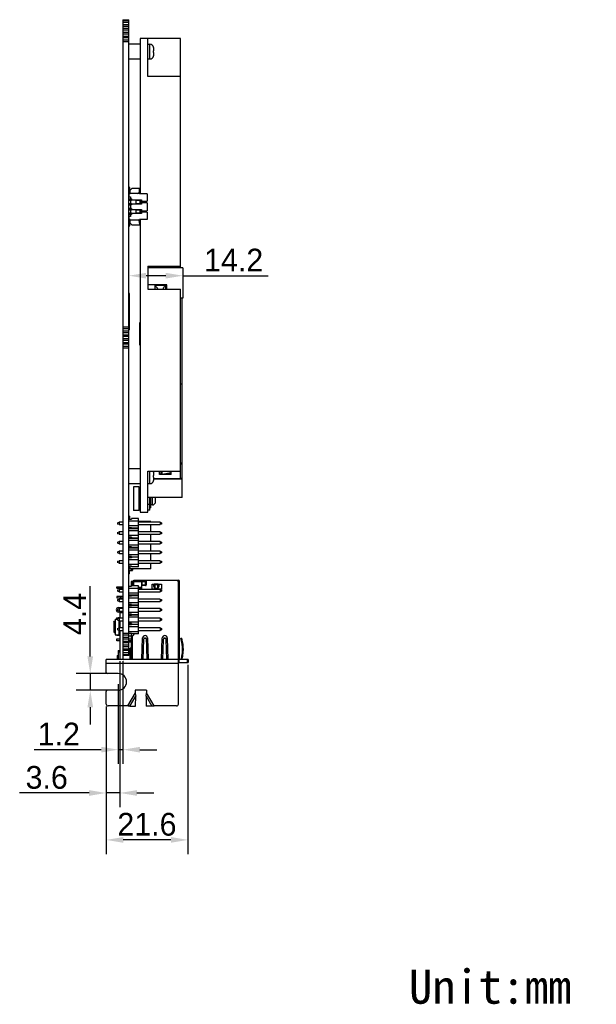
# Model space of a CAD drawing. Header units: millimetres. Extents: x 137 to 398, y 52 to 260.
# Tile 16 of 16: x 297 to 398, y 54 to 227. Entities that reach past the tile are written whole.
import ezdxf

# ---------------------------------------------------------------- set-up
doc = ezdxf.new("R2010")
doc.units = ezdxf.units.MM
doc.header["$LTSCALE"] = 23.1
doc.header["$PDMODE"] = 3
doc.header["$PDSIZE"] = 8
doc.layers.get('0').update_dxf_attribs({"linetype": 'CONTINUOUS'})
doc.layers.get('Defpoints').update_dxf_attribs({"linetype": 'CONTINUOUS'})
doc.layers.add('20_ALL_FEATURES', color=7, linetype='CONTINUOUS')
doc.layers.add('51__DRAFT_DIMS', color=7, linetype='CONTINUOUS')
doc.styles.get("Standard").update_dxf_attribs({"font": 'simfang.ttf'})
doc.dimstyles.new('DIMSTYLE_3', dxfattribs={"dimtxt": 3, "dimasz": 3, "dimexe": 2.5, "dimexo": 0.5, "dimgap": 0.75, "dimtad": 1, "dimdec": 1, "dimlfac": 1.5, "dimdsep": 46, "dimtxsty": 'STANDARD', "dimblk": '_FILLED', "dimblk1": '_FILLED', "dimblk2": '_FILLED', "dimcen": 0.09, "dimclrt": 3, "dimazin": 2, "dimtp": 0.1, "dimtm": 0.1, "dimtfac": 1, "dimtdec": 1, "dimtmove": 0, "dimatfit": 3, "dimldrblk": '_FILLED', "dimfxl": 1, "dimtolj": 1, "dimarcsym": 0})
doc.dimstyles.new('DIMSTYLE_4', dxfattribs={"dimtxt": 3, "dimasz": 3, "dimexe": 2.5, "dimexo": 0.5, "dimgap": 0.75, "dimtad": 1, "dimdec": 1, "dimlfac": 1.5, "dimdsep": 46, "dimtxsty": 'STANDARD', "dimblk": '_FILLED', "dimblk1": '_FILLED', "dimblk2": '_FILLED', "dimcen": 0.09, "dimclrt": 3, "dimazin": 2, "dimtp": 0.2, "dimtm": 0.2, "dimtfac": 1, "dimtdec": 1, "dimtofl": 0, "dimtmove": 0, "dimatfit": 3, "dimldrblk": '_FILLED', "dimfxl": 1, "dimtolj": 1, "dimarcsym": 0})
doc.dimstyles.new('DIMSTYLE_5', dxfattribs={"dimtxt": 3, "dimasz": 3, "dimexe": 2.5, "dimexo": 0.5, "dimgap": 0.75, "dimtad": 1, "dimlfac": 1.5, "dimdsep": 46, "dimtxsty": 'STANDARD', "dimblk": '_FILLED', "dimblk1": '_FILLED', "dimblk2": '_FILLED', "dimcen": 0.09, "dimclrt": 3, "dimazin": 2, "dimtp": 0.2, "dimtm": 0.2, "dimtfac": 1, "dimtofl": 0, "dimtmove": 0, "dimatfit": 3, "dimldrblk": '_FILLED', "dimfxl": 1, "dimtolj": 1, "dimarcsym": 0})

# ---------------------------------------------------------------- blocks, each defined once
blk = doc.blocks.new('_FILLED')
at = {"color": 0, "linetype": 'ByBlock'}
blk.add_solid([(0, 0), (-1, 0.167), (-1, -0.167)], dxfattribs=at)
blk = doc.blocks.new('*D30')
at = {"layer": '51__DRAFT_DIMS', "color": 0, "lineweight": -2}
for p, q in [((326.36, 113.23), (326.36, 79.95)), ((311.96, 105.94), (311.96, 79.95)), ((323.36, 82.45), (314.96, 82.45))]:
    blk.add_line(p, q, dxfattribs=at)
at = {"layer": 'Defpoints', "color": 0}
for p in [(326.36, 113.73), (311.96, 106.44), (311.96, 82.45)]:
    blk.add_point(p, dxfattribs=at)
at = {"layer": '51__DRAFT_DIMS', "color": 0, "linetype": 'ByBlock', "lineweight": -2, "xscale": 3, "yscale": 3, "zscale": 3, "rotation": 180}
blk.add_blockref('_FILLED', (311.96, 82.45), dxfattribs=at)
at = {"layer": '51__DRAFT_DIMS', "color": 0, "linetype": 'ByBlock', "lineweight": -2, "xscale": 3, "yscale": 3, "zscale": 3}
blk.add_blockref('_FILLED', (326.36, 82.45), dxfattribs=at)
at = {"layer": '51__DRAFT_DIMS', "color": 3, "insert": (319.13, 87.2), "char_height": 3, "attachment_point": 2, "line_spacing_factor": 0.9}
blk.add_mtext('\\A1;\\A1;{\\fFZLanTingHei-R-GBK|b0|i0|c134|p2;\\H1.333333x;\\C0;21.6}', dxfattribs=at)
blk = doc.blocks.new('*D31')
at = {"layer": '51__DRAFT_DIMS', "color": 0, "lineweight": -2}
for p, q in [((314.37, 113.9), (314.37, 88.2)), ((311.96, 105.94), (311.96, 88.2)), ((308.96, 90.7), (296.73, 90.7)), ((314.37, 90.7), (311.96, 90.7)), ((317.37, 90.7), (320.37, 90.7))]:
    blk.add_line(p, q, dxfattribs=at)
at = {"layer": 'Defpoints', "color": 0}
for p in [(314.37, 114.4), (311.96, 106.44), (311.96, 90.7)]:
    blk.add_point(p, dxfattribs=at)
at = {"layer": '51__DRAFT_DIMS', "color": 0, "linetype": 'ByBlock', "lineweight": -2, "xscale": 3, "yscale": 3, "zscale": 3}
blk.add_blockref('_FILLED', (311.96, 90.7), dxfattribs=at)
at = {"layer": '51__DRAFT_DIMS', "color": 0, "linetype": 'ByBlock', "lineweight": -2, "xscale": 3, "yscale": 3, "zscale": 3, "rotation": 180}
blk.add_blockref('_FILLED', (314.37, 90.7), dxfattribs=at)
at = {"layer": '51__DRAFT_DIMS', "color": 3, "insert": (305.21, 95.45), "char_height": 3, "attachment_point": 3, "line_spacing_factor": 0.9}
blk.add_mtext('\\A1;\\A1;{\\fFZLanTingHei-R-GBK|b0|i0|c134|p2;\\H1.333333x;\\C0;3.6}', dxfattribs=at)
blk = doc.blocks.new('*D32')
at = {"layer": '51__DRAFT_DIMS', "color": 0, "lineweight": -2}
for p, q in [((314.9, 113.9), (314.9, 95.82)), ((314.08, 109.84), (314.08, 95.82)), ((311.08, 98.32), (299.31, 98.32)), ((314.9, 98.32), (314.08, 98.32)), ((317.9, 98.32), (320.9, 98.32))]:
    blk.add_line(p, q, dxfattribs=at)
at = {"layer": 'Defpoints', "color": 0}
for p in [(314.9, 114.4), (314.08, 110.34), (314.08, 98.32)]:
    blk.add_point(p, dxfattribs=at)
at = {"layer": '51__DRAFT_DIMS', "color": 0, "linetype": 'ByBlock', "lineweight": -2, "xscale": 3, "yscale": 3, "zscale": 3}
blk.add_blockref('_FILLED', (314.08, 98.32), dxfattribs=at)
at = {"layer": '51__DRAFT_DIMS', "color": 0, "linetype": 'ByBlock', "lineweight": -2, "xscale": 3, "yscale": 3, "zscale": 3, "rotation": 180}
blk.add_blockref('_FILLED', (314.9, 98.32), dxfattribs=at)
at = {"layer": '51__DRAFT_DIMS', "color": 3, "insert": (307.33, 103.07), "char_height": 3, "attachment_point": 3, "line_spacing_factor": 0.9}
blk.add_mtext('\\A1;\\A1;{\\fFZLanTingHei-R-GBK|b0|i0|c134|p2;\\H1.333333x;\\C0;1.2}', dxfattribs=at)
blk = doc.blocks.new('*D33')
at = {"layer": '51__DRAFT_DIMS', "color": 0, "lineweight": -2}
for p, q in [((315.97, 173.24), (315.97, 184.19)), ((325.44, 182.63), (325.44, 179.19)), ((322.44, 181.69), (318.97, 181.69)), ((325.44, 181.69), (340.47, 181.69))]:
    blk.add_line(p, q, dxfattribs=at)
at = {"layer": 'Defpoints', "color": 0}
for p in [(325.44, 183.13), (315.97, 181.69), (315.97, 172.74)]:
    blk.add_point(p, dxfattribs=at)
at = {"layer": '51__DRAFT_DIMS', "color": 0, "linetype": 'ByBlock', "lineweight": -2, "xscale": 3, "yscale": 3, "zscale": 3, "rotation": 180}
blk.add_blockref('_FILLED', (315.97, 181.69), dxfattribs=at)
at = {"layer": '51__DRAFT_DIMS', "color": 0, "linetype": 'ByBlock', "lineweight": -2, "xscale": 3, "yscale": 3, "zscale": 3}
blk.add_blockref('_FILLED', (325.44, 181.69), dxfattribs=at)
at = {"layer": '51__DRAFT_DIMS', "color": 3, "insert": (329.19, 186.44), "char_height": 3, "attachment_point": 1, "line_spacing_factor": 0.9}
blk.add_mtext('\\A1;\\A1;{\\fFZLanTingHei-R-GBK|b0|i0|c134|p2;\\H1.333333x;\\C0;14.2}', dxfattribs=at)
blk = doc.blocks.new('*D48')
at = {"layer": '51__DRAFT_DIMS', "color": 0, "lineweight": -2}
for p, q in [((309.16, 114.72), (309.16, 127.09)), ((312.16, 111.72), (306.66, 111.72)), ((309.16, 111.72), (309.16, 108.77)), ((312.16, 108.77), (306.66, 108.77)), ((309.16, 105.77), (309.16, 102.77))]:
    blk.add_line(p, q, dxfattribs=at)
at = {"layer": 'Defpoints', "color": 0}
for p in [(312.66, 111.72), (309.16, 108.77), (312.66, 108.77)]:
    blk.add_point(p, dxfattribs=at)
at = {"layer": '51__DRAFT_DIMS', "color": 0, "linetype": 'ByBlock', "lineweight": -2, "xscale": 3, "yscale": 3, "zscale": 3}
for p, rotation in [((309.16, 111.72), 270), ((309.16, 108.77), 90)]:
    blk.add_blockref('_FILLED', p, dxfattribs=dict(at, rotation=rotation))
at = {"layer": '51__DRAFT_DIMS', "color": 3, "insert": (304.41, 118.47), "char_height": 3, "attachment_point": 1, "rotation": 90, "line_spacing_factor": 0.9}
blk.add_mtext('\\A1;\\A1;{\\fFZLanTingHei-R-GBK|b0|i0|c134|p2;\\H1.333333x;\\C0;4.4}', dxfattribs=at)

msp = doc.modelspace()

# ---------------------------------------------------------------- linework, layer by layer
at = {"layer": '20_ALL_FEATURES', "color": 0}
for p, q in [((314.9018, 226.721), (314.9018, 114.2979)), ((314.9018, 226.721), (315.969, 226.721)), ((314.9018, 226.5513), (315.969, 226.5513)), ((315.969, 226.218), (314.9018, 226.218)), ((314.9018, 225.8792), (315.969, 225.8792)), ((315.969, 225.5403), (314.9018, 225.5403)), ((314.9018, 225.2015), (315.969, 225.2015)), ((315.969, 114.8983), (315.969, 226.721)), ((315.969, 224.8626), (314.9018, 224.8626)), ((314.9018, 224.5238), (315.969, 224.5238)), ((315.969, 224.185), (314.9018, 224.185)), ((314.9018, 223.8461), (315.969, 223.8461)), ((315.969, 223.5073), (314.9018, 223.5073)), ((314.9018, 223.1685), (315.969, 223.1685)), ((315.969, 222.8296), (314.9018, 222.8296)), ((317.97, 222.4371), (315.969, 222.4371)), ((317.97, 223.3859), (317.97, 196.0773)), ((325.0402, 223.3859), (317.97, 223.3859)), ((319.304, 216.7026), (319.304, 223.3859)), ((319.304, 222.387), (319.6575, 222.387)), ((319.6575, 219.8191), (319.6575, 222.387)), ((320.3043, 221.8832), (320.3006, 221.8795)), ((320.3245, 221.2698), (320.3245, 221.6971)), ((325.0402, 183.069), (325.0402, 223.3859)), ((320.3245, 221.2698), (320.3006, 221.2698)), ((320.3006, 220.9363), (320.3245, 220.9363)), ((320.3006, 220.3266), (320.3043, 220.3229)), ((320.3138, 220.3863), (320.3137, 220.3855)), ((320.3245, 220.5091), (320.3245, 220.9363)), ((317.97, 219.7691), (315.969, 219.7691)), ((319.304, 219.8191), (319.6575, 219.8191)), ((325.0402, 216.7026), (319.304, 216.7026)), ((316.1358, 197.1946), (315.969, 197.1946)), ((316.0157, 195.5437), (316.0157, 196.0773)), ((316.1825, 196.0773), (316.0157, 196.0773)), ((316.1358, 196.3942), (316.1358, 197.1946)), ((316.1825, 196.7443), (316.516, 197.0778)), ((316.1825, 196.0773), (316.1825, 196.7443)), ((317.5365, 196.1607), (316.1825, 196.1607)), ((317.8166, 196.144), (316.1825, 196.144)), ((316.516, 197.0778), (317.8166, 197.0778)), ((317.7699, 196.7443), (317.7699, 196.3942)), ((317.8166, 196.7443), (317.7699, 196.7443)), ((317.8166, 196.0773), (317.8166, 197.0778)), ((319.1706, 196.0773), (317.8166, 196.0773)), ((319.1706, 196.0773), (319.1706, 194.7934)), ((315.9835, 195.1636), (315.9835, 194.9635)), ((316.4159, 195.1636), (315.9835, 195.1636)), ((315.9835, 194.9635), (316.4159, 194.9635)), ((315.9835, 194.3298), (315.9835, 194.1297)), ((316.4159, 194.3298), (315.9835, 194.3298)), ((315.9835, 194.1297), (316.3225, 194.1297)), ((315.9861, 195.1636), (315.9861, 194.9635)), ((315.9861, 194.3298), (315.9861, 194.1297)), ((316.0157, 195.5437), (316.2158, 195.5437)), ((316.0761, 195.1636), (316.0761, 194.9635)), ((316.0761, 194.3298), (316.0761, 194.1297)), ((316.2158, 195.5437), (316.2158, 195.2169)), ((316.3492, 195.1836), (316.2158, 195.2169)), ((316.2158, 194.9368), (316.3225, 194.9635)), ((316.2158, 194.9368), (316.2158, 194.3832)), ((316.3492, 194.3498), (316.2158, 194.3832)), ((316.2158, 194.103), (316.3492, 194.1364)), ((316.2158, 194.103), (316.2158, 193.5494)), ((316.4159, 195.1836), (316.3492, 195.1836)), ((316.3492, 194.9635), (316.3492, 195.1636)), ((316.4159, 194.3498), (316.3492, 194.3498)), ((316.3492, 194.1364), (316.3492, 194.3298)), ((316.4159, 194.1364), (316.3492, 194.1364)), ((316.4159, 195.1836), (316.4159, 194.9635)), ((316.4159, 195.0268), (318.1501, 195.0268)), ((316.4159, 194.3498), (316.4159, 194.1364)), ((318.1501, 194.2931), (316.4159, 194.2931)), ((317.1496, 195.0268), (317.1496, 194.2931)), ((317.1496, 194.9635), (318.1501, 194.9635)), ((318.1501, 194.3298), (317.1496, 194.3298)), ((317.1694, 195.0268), (317.1694, 194.9635)), ((317.1694, 194.3298), (317.1694, 194.2931)), ((317.2636, 195.0268), (317.2636, 194.9635)), ((317.2636, 194.3298), (317.2636, 194.2931)), ((317.8833, 194.9635), (317.8833, 194.3298)), ((318.0834, 194.3298), (318.0834, 194.9635)), ((318.1501, 195.0268), (318.1501, 194.7934)), ((318.1501, 194.7934), (319.1706, 194.7934)), ((318.1501, 194.5266), (318.1501, 194.2931)), ((319.1706, 194.5266), (318.1501, 194.5266)), ((319.1706, 194.5266), (319.1706, 193.1259)), ((315.9835, 193.4961), (315.9835, 193.296)), ((316.4159, 193.4961), (315.9835, 193.4961)), ((315.9835, 193.296), (316.4159, 193.296)), ((315.9835, 192.6623), (315.9835, 192.4622)), ((316.4159, 192.6623), (315.9835, 192.6623)), ((315.9835, 192.4622), (316.3225, 192.4622)), ((315.9861, 193.4961), (315.9861, 193.296)), ((315.9861, 192.6623), (315.9861, 192.4622)), ((316.0761, 193.4961), (316.0761, 193.296)), ((316.0761, 192.6623), (316.0761, 192.4622)), ((316.3492, 193.5161), (316.2158, 193.5494)), ((316.2158, 193.2693), (316.3225, 193.296)), ((316.2158, 193.2693), (316.2158, 192.7157)), ((316.3492, 192.6823), (316.2158, 192.7157)), ((316.2158, 192.4355), (316.3492, 192.4689)), ((316.2158, 192.4355), (316.2158, 192.1087)), ((316.4159, 193.5161), (316.3492, 193.5161)), ((316.3492, 193.296), (316.3492, 193.4961)), ((316.4159, 192.6823), (316.3492, 192.6823)), ((316.3492, 192.4689), (316.3492, 192.6623)), ((316.4159, 192.4689), (316.3492, 192.4689)), ((316.4159, 193.5161), (316.4159, 193.296)), ((316.4159, 193.3593), (318.1501, 193.3593)), ((316.4159, 192.6823), (316.4159, 192.4689)), ((318.1501, 192.6256), (316.4159, 192.6256)), ((317.1496, 193.3593), (317.1496, 192.6256)), ((317.1496, 193.296), (318.1501, 193.296)), ((318.1501, 192.6623), (317.1496, 192.6623)), ((317.1694, 193.3593), (317.1694, 193.296)), ((317.1694, 192.6623), (317.1694, 192.6256)), ((317.2636, 193.3593), (317.2636, 193.296)), ((317.2636, 192.6623), (317.2636, 192.6256)), ((317.8833, 193.296), (317.8833, 192.6623)), ((318.0834, 192.6623), (318.0834, 193.296)), ((318.1501, 193.3593), (318.1501, 193.1259)), ((318.1501, 193.1259), (319.1706, 193.1259)), ((318.1501, 192.8591), (318.1501, 192.6256)), ((319.1706, 192.8591), (318.1501, 192.8591)), ((319.1706, 192.8591), (319.1706, 191.5751)), ((316.0157, 191.5751), (316.0157, 192.1087)), ((316.2158, 192.1087), (316.0157, 192.1087)), ((316.1825, 191.5751), (316.0157, 191.5751)), ((316.1358, 190.4579), (316.1358, 191.2583)), ((316.1825, 190.9081), (316.1825, 191.5751)), ((316.1825, 191.5084), (317.8166, 191.5084)), ((316.1825, 191.4917), (317.5365, 191.4917)), ((316.516, 190.5746), (316.1825, 190.9081)), ((317.8166, 190.5746), (316.516, 190.5746)), ((317.7699, 191.2583), (317.7699, 190.9081)), ((317.7699, 190.9081), (317.8166, 190.9081)), ((317.8166, 191.5751), (317.8166, 190.5746)), ((319.1706, 191.5751), (317.8166, 191.5751)), ((317.97, 191.5751), (317.97, 140.1142)), ((315.969, 190.4579), (316.1358, 190.4579)), ((319.304, 183.3625), (319.304, 179.3338)), ((319.304, 183.3625), (325.0402, 183.3625)), ((325.4404, 183.069), (319.304, 183.069)), ((325.4404, 183.069), (325.4404, 177.733)), ((316.0357, 178.55), (315.969, 178.55)), ((316.0357, 172.1402), (316.0357, 178.55)), ((322.639, 180.0675), (319.304, 180.0675)), ((319.304, 179.3338), (325.0402, 179.3338)), ((320.5713, 179.3338), (320.5713, 180.0008)), ((320.5713, 180.0008), (322.3722, 180.0008)), ((320.9715, 179.3895), (320.9715, 179.3338)), ((322.3722, 180.0008), (322.3722, 179.3338)), ((322.639, 179.3338), (322.639, 180.0675)), ((325.0402, 147.3179), (325.0402, 179.3338)), ((325.4404, 177.733), (325.0402, 177.733)), ((325.307, 148.7689), (325.307, 177.733)), ((316.0357, 173.7476), (315.969, 173.7476)), ((317.9033, 169.4563), (317.9033, 173.4583)), ((317.97, 173.4583), (317.9033, 173.4583)), ((314.9018, 172.6733), (315.969, 172.6733)), ((315.969, 172.3344), (314.9018, 172.3344)), ((314.9018, 171.9956), (315.969, 171.9956)), ((315.969, 171.6568), (314.9018, 171.6568)), ((316.0357, 172.1402), (315.969, 172.1402)), ((314.9018, 171.3179), (315.969, 171.3179)), ((315.969, 170.9791), (314.9018, 170.9791)), ((314.9018, 170.6402), (315.969, 170.6402)), ((315.969, 170.3014), (314.9018, 170.3014)), ((314.9018, 169.9626), (315.969, 169.9626)), ((315.969, 169.6237), (314.9018, 169.6237)), ((314.9018, 169.2849), (315.969, 169.2849)), ((315.969, 168.9461), (314.9018, 168.9461)), ((317.97, 169.4563), (317.9033, 169.4563)), ((325.0402, 162.6588), (325.307, 162.6588)), ((317.97, 147.7331), (315.969, 147.7331)), ((319.304, 147.3179), (325.0402, 147.3179)), ((319.304, 140.1142), (319.304, 147.3179)), ((319.6575, 145.1151), (319.6575, 147.3179)), ((321.3384, 146.7416), (321.3384, 147.3179)), ((321.345, 147.3179), (321.345, 146.8355)), ((321.4117, 146.7884), (321.4117, 147.3179)), ((321.662, 147.3179), (321.662, 146.7884)), ((321.8003, 146.7953), (321.8003, 147.3179)), ((323.4061, 146.7416), (323.4061, 147.3179)), ((324.9735, 147.3179), (324.9735, 145.9539)), ((325.0402, 148.7689), (325.307, 148.7689)), ((325.307, 146.2106), (325.307, 148.7654)), ((320.3043, 147.1792), (320.3006, 147.1755)), ((320.3245, 146.5658), (320.3006, 146.5658)), ((320.3006, 146.2323), (320.3245, 146.2323)), ((320.3006, 145.6226), (320.3043, 145.6189)), ((320.3138, 145.6823), (320.3137, 145.6815)), ((320.3245, 146.5658), (320.3245, 146.9931)), ((320.3245, 145.8051), (320.3245, 146.2323)), ((324.9735, 145.9539), (320.3245, 145.9539)), ((320.3245, 145.9335), (325.307, 145.9335)), ((323.4061, 146.7416), (321.3384, 146.7416)), ((321.345, 146.8355), (321.4051, 146.7893)), ((321.7561, 146.7893), (321.4051, 146.7893)), ((321.4051, 146.7893), (321.4117, 146.7884)), ((321.662, 146.7884), (321.4117, 146.7884)), ((321.8003, 146.7953), (323.4006, 147.0564)), ((323.0445, 146.9983), (323.4061, 146.9983)), ((324.9735, 145.9335), (324.9735, 145.9539)), ((325.307, 142.6488), (325.307, 146.2033)), ((317.97, 145.0651), (315.969, 145.0651)), ((317.7667, 144.5702), (316.7671, 144.5702)), ((316.7671, 144.5702), (316.7671, 140.3686)), ((317.7667, 140.3686), (317.7667, 144.5702)), ((317.7667, 144.2229), (317.97, 144.2229)), ((319.304, 145.1151), (319.6575, 145.1151)), ((325.307, 142.6488), (319.304, 142.6488)), ((319.6375, 140.4417), (319.6375, 142.6488)), ((319.8376, 140.8352), (319.8376, 142.6488)), ((320.1044, 141.3688), (320.1044, 142.6488)), ((320.638, 142.6361), (320.6131, 142.6361)), ((320.6131, 142.3026), (320.638, 142.3026)), ((320.638, 142.6361), (320.638, 142.6488)), ((320.638, 141.9275), (320.638, 142.3026)), ((317.7667, 140.3686), (316.7671, 140.3686)), ((317.7667, 140.7159), (317.97, 140.7159)), ((319.6375, 141.4664), (319.304, 141.4664)), ((319.6375, 140.4415), (319.304, 140.4415)), ((319.8376, 140.8352), (319.6375, 140.8352)), ((320.1044, 141.3688), (319.8376, 141.3688)), ((320.6131, 141.7606), (320.6176, 141.7561)), ((316.066, 139.3854), (315.969, 139.3854)), ((315.969, 138.8745), (316.4359, 138.8745)), ((315.969, 138.5633), (317.6365, 138.5633)), ((316.066, 139.3854), (316.066, 138.8745)), ((317.6365, 138.9635), (316.4359, 138.9635)), ((316.4359, 138.9635), (316.4359, 138.8745)), ((317.6365, 130.4926), (317.6365, 138.9635)), ((317.97, 140.1142), (319.304, 140.1142)), ((313.968, 138.2298), (314.2348, 138.3298)), ((313.968, 138.2298), (313.968, 138.003)), ((314.2348, 137.903), (313.968, 138.003)), ((314.9018, 138.3298), (314.2348, 138.3298)), ((314.2348, 138.3298), (314.2348, 137.903)), ((314.2348, 137.903), (314.9018, 137.903)), ((317.6365, 137.6695), (315.969, 137.6695)), ((315.969, 137.3842), (316.4359, 137.3842)), ((316.4359, 137.1544), (315.969, 137.1544)), ((315.969, 136.8691), (317.6365, 136.8691)), ((316.1358, 137.3842), (316.1358, 137.1544)), ((316.4359, 137.3842), (316.4359, 137.1544)), ((317.6365, 137.3027), (316.4359, 137.3027)), ((316.4359, 137.236), (317.6365, 137.236)), ((319.8043, 138.4582), (317.6365, 138.4582)), ((321.4384, 138.3298), (317.6365, 138.3298)), ((317.6365, 137.903), (321.4384, 137.903)), ((319.8043, 138.3298), (319.8043, 138.4582)), ((319.8043, 136.6357), (319.8043, 137.903)), ((321.4384, 138.3298), (321.7052, 138.2298)), ((321.4384, 138.3298), (321.4384, 137.903)), ((321.7052, 138.003), (321.4384, 137.903)), ((321.7052, 138.2298), (321.7052, 138.003)), ((313.968, 136.5356), (314.2348, 136.6357)), ((313.968, 136.5356), (313.968, 136.3088)), ((314.2348, 136.2088), (313.968, 136.3088)), ((314.9018, 136.6357), (314.2348, 136.6357)), ((314.2348, 136.6357), (314.2348, 136.2088)), ((314.2348, 136.2088), (314.9018, 136.2088)), ((317.6365, 135.9753), (315.969, 135.9753)), ((316.4359, 135.69), (315.969, 135.69)), ((316.4359, 135.4603), (315.969, 135.4603)), ((315.969, 135.1749), (317.6365, 135.1749)), ((316.1358, 135.69), (316.1358, 135.4603)), ((316.4359, 135.69), (316.4359, 135.4603)), ((316.4359, 135.6085), (317.6365, 135.6085)), ((316.4359, 135.5418), (317.6365, 135.5418)), ((321.4384, 136.6357), (317.6365, 136.6357)), ((317.6365, 136.2088), (321.4384, 136.2088)), ((319.8043, 134.9415), (319.8043, 136.2088)), ((321.4384, 136.6357), (321.7052, 136.5356)), ((321.4384, 136.6357), (321.4384, 136.2088)), ((321.7052, 136.3088), (321.4384, 136.2088)), ((321.7052, 136.5356), (321.7052, 136.3088)), ((313.968, 134.8414), (314.2348, 134.9415)), ((313.968, 134.8414), (313.968, 134.6146)), ((314.2348, 134.5146), (313.968, 134.6146)), ((314.9018, 134.9415), (314.2348, 134.9415)), ((314.2348, 134.9415), (314.2348, 134.5146)), ((314.2348, 134.5146), (314.9018, 134.5146)), ((317.6365, 134.2811), (315.969, 134.2811)), ((316.4359, 133.9958), (315.969, 133.9958)), ((316.4359, 133.7661), (315.969, 133.7661)), ((315.969, 133.4807), (317.6365, 133.4807)), ((316.1358, 133.9958), (316.1358, 133.7661)), ((316.4359, 133.9958), (316.4359, 133.7661)), ((316.4359, 133.9143), (317.6365, 133.9143)), ((316.4359, 133.8476), (317.6365, 133.8476)), ((321.4384, 134.9415), (317.6365, 134.9415)), ((317.6365, 134.5146), (321.4384, 134.5146)), ((319.8043, 133.2473), (319.8043, 134.5146)), ((321.4384, 134.9415), (321.7052, 134.8414)), ((321.4384, 134.9415), (321.4384, 134.5146)), ((321.7052, 134.6146), (321.4384, 134.5146)), ((321.7052, 134.8414), (321.7052, 134.6146)), ((313.968, 133.1472), (314.2348, 133.2473)), ((313.968, 133.1472), (313.968, 132.9205)), ((314.2348, 132.8204), (313.968, 132.9205)), ((314.9018, 133.2473), (314.2348, 133.2473)), ((314.2348, 133.2473), (314.2348, 132.8204)), ((314.2348, 132.8204), (314.9018, 132.8204)), ((317.6365, 132.587), (315.969, 132.587)), ((316.4359, 132.3016), (315.969, 132.3016)), ((316.4359, 132.0719), (315.969, 132.0719)), ((315.969, 131.7866), (317.6365, 131.7866)), ((316.1358, 132.3016), (316.1358, 132.0719)), ((316.4359, 132.3016), (316.4359, 132.0719)), ((316.4359, 132.2201), (317.6365, 132.2201)), ((317.6365, 132.1534), (316.4359, 132.1534)), ((321.4384, 133.2473), (317.6365, 133.2473)), ((317.6365, 132.8204), (321.4384, 132.8204)), ((319.8043, 131.5531), (319.8043, 132.8204)), ((321.4384, 133.2473), (321.7052, 133.1472)), ((321.4384, 133.2473), (321.4384, 132.8204)), ((321.7052, 132.9205), (321.4384, 132.8204)), ((321.7052, 133.1472), (321.7052, 132.9205)), ((313.968, 131.4531), (314.2348, 131.5531)), ((313.968, 131.4531), (313.968, 131.2263)), ((314.2348, 131.1262), (313.968, 131.2263)), ((314.9018, 131.5531), (314.2348, 131.5531)), ((314.2348, 131.5531), (314.2348, 131.1262)), ((314.2348, 131.1262), (314.9018, 131.1262)), ((317.6365, 130.8928), (315.969, 130.8928)), ((316.4359, 130.5815), (315.969, 130.5815)), ((316.0691, 129.9138), (316.467, 129.9138)), ((316.1358, 130.5815), (316.1358, 130.1474)), ((319.8043, 130.1474), (316.1358, 130.1474)), ((316.4359, 130.5815), (316.4359, 130.4926)), ((317.6365, 130.4926), (316.4359, 130.4926)), ((316.5003, 129.9471), (316.5003, 130.1474)), ((316.6004, 130.1474), (316.6004, 129.914)), ((321.4384, 131.5531), (317.6365, 131.5531)), ((317.6365, 131.1262), (321.4384, 131.1262)), ((319.8043, 130.1474), (319.8043, 131.1262)), ((321.4384, 131.5531), (321.7052, 131.4531)), ((321.4384, 131.5531), (321.4384, 131.1262)), ((321.7052, 131.2263), (321.4384, 131.1262)), ((321.7052, 131.4531), (321.7052, 131.2263)), ((316.066, 129.2203), (315.969, 129.2203)), ((316.066, 129.2203), (316.066, 129.7806)), ((316.0993, 129.8139), (316.5003, 129.8139)), ((313.8346, 126.9389), (314.9018, 126.9389)), ((313.8346, 126.7054), (313.8346, 126.9389)), ((313.8346, 126.7054), (314.9018, 126.7054)), ((313.968, 126.4129), (314.2348, 126.5129)), ((314.9018, 126.5129), (314.2348, 126.5129)), ((314.2348, 126.5129), (314.2348, 126.086)), ((314.5016, 126.7054), (314.5016, 126.9389)), ((315.969, 127.0576), (316.4359, 127.0576)), ((315.969, 126.7464), (317.6365, 126.7464)), ((316.5603, 127.906), (316.3692, 127.906)), ((316.3692, 127.9027), (316.5582, 127.9027)), ((316.3692, 127.9027), (316.3692, 127.0576)), ((317.6365, 127.1466), (316.4359, 127.1466)), ((316.4359, 127.1466), (316.4359, 127.0576)), ((316.536, 127.8293), (316.536, 127.1466)), ((316.8312, 127.9627), (316.6694, 127.9627)), ((316.8312, 128.1561), (324.64, 128.1561)), ((316.8312, 127.1466), (316.8312, 128.1561)), ((316.8312, 127.9227), (318.1652, 127.9227)), ((317.6365, 118.6757), (317.6365, 127.1466)), ((318.1652, 126.853), (317.6365, 126.853)), ((317.6365, 126.7974), (318.1652, 126.7974)), ((321.4384, 126.5129), (317.6365, 126.5129)), ((318.1652, 128.1561), (318.1652, 126.5579)), ((318.9656, 128.0227), (318.1652, 128.0227)), ((318.9656, 127.906), (318.1652, 127.906)), ((318.1652, 127.9027), (318.9656, 127.9027)), ((318.2368, 127.9027), (318.2368, 127.2357)), ((318.8371, 127.2357), (318.2368, 127.2357)), ((318.9038, 127.1957), (318.2568, 127.1957)), ((318.8371, 127.9027), (318.8371, 127.1957)), ((318.8371, 127.7693), (318.9656, 127.7693)), ((318.9656, 127.2171), (318.9656, 128.1561)), ((318.9656, 127.9227), (319.0039, 127.9227)), ((319.0039, 127.9961), (319.0039, 127.2957)), ((324.6251, 128.0961), (319.1039, 128.0961)), ((320.0711, 127.4291), (321.6719, 127.4291)), ((320.0711, 126.562), (320.0711, 127.4291)), ((321.6719, 126.562), (320.0711, 126.562)), ((320.4047, 127.4225), (320.3986, 127.4224)), ((321.1344, 127.4224), (320.3986, 127.4224)), ((320.4224, 127.4224), (320.4047, 127.4225)), ((320.5597, 126.7297), (320.5597, 127.4224)), ((320.5597, 127.3729), (320.9733, 127.3729)), ((320.5597, 126.7297), (320.9733, 126.7297)), ((320.9733, 127.4224), (320.9733, 126.7297)), ((321.4384, 126.5129), (321.7052, 126.4129)), ((321.4384, 126.5129), (321.4384, 126.086)), ((321.6719, 127.4291), (321.6719, 126.562)), ((324.6251, 128.0961), (324.6251, 127.856)), ((324.6251, 127.9227), (324.6351, 127.9227)), ((324.6251, 127.856), (324.8735, 127.856)), ((324.6351, 127.856), (324.6351, 128.1561)), ((324.64, 128.0227), (324.6351, 128.0227)), ((324.64, 127.856), (324.64, 114.1645)), ((324.7401, 127.856), (324.7401, 127.9227)), ((324.8735, 114.1645), (324.8735, 127.9227)), ((314.9018, 125.2447), (313.8346, 125.2447)), ((313.8346, 125.2447), (313.8346, 125.0112)), ((313.8346, 125.0112), (314.9018, 125.0112)), ((313.968, 126.4129), (313.968, 126.1861)), ((314.2348, 126.086), (313.968, 126.1861)), ((313.968, 124.7187), (314.2348, 124.8187)), ((313.968, 124.7187), (313.968, 124.4919)), ((314.2348, 126.086), (314.9018, 126.086)), ((314.9018, 124.8187), (314.2348, 124.8187)), ((314.2348, 124.8187), (314.2348, 124.3919)), ((314.5016, 125.2447), (314.5016, 125.0112)), ((317.6365, 125.8526), (315.969, 125.8526)), ((315.969, 125.5673), (316.4359, 125.5673)), ((316.4359, 125.3375), (315.969, 125.3375)), ((315.969, 125.0522), (317.6365, 125.0522)), ((316.3692, 125.5673), (316.3692, 125.3375)), ((316.4359, 125.5673), (316.4359, 125.3375)), ((317.6365, 125.4857), (316.4359, 125.4857)), ((316.4359, 125.419), (317.6365, 125.419)), ((317.6365, 126.086), (321.4384, 126.086)), ((321.4384, 124.8187), (317.6365, 124.8187)), ((321.7052, 126.1861), (321.4384, 126.086)), ((321.4384, 124.8187), (321.7052, 124.7187)), ((321.4384, 124.8187), (321.4384, 124.3919)), ((321.7052, 126.4129), (321.7052, 126.1861)), ((321.7052, 124.7187), (321.7052, 124.4919)), ((314.2348, 124.3919), (313.968, 124.4919)), ((313.968, 123.0245), (314.2348, 123.1246)), ((313.968, 123.0245), (313.968, 122.7977)), ((314.1348, 123.3271), (314.9018, 123.3271)), ((314.2348, 124.3919), (314.9018, 124.3919)), ((314.9018, 123.1246), (314.2348, 123.1246)), ((314.2348, 123.1246), (314.2348, 122.6977)), ((317.6365, 124.1584), (315.969, 124.1584)), ((316.4359, 123.8731), (315.969, 123.8731)), ((316.4359, 123.6433), (315.969, 123.6433)), ((315.969, 123.358), (317.6365, 123.358)), ((316.3692, 123.8731), (316.3692, 123.6433)), ((316.4359, 123.8731), (316.4359, 123.6433)), ((316.4359, 123.7916), (317.6365, 123.7916)), ((316.4359, 123.7249), (317.6365, 123.7249)), ((317.6365, 124.3919), (321.4384, 124.3919)), ((321.4384, 123.1246), (317.6365, 123.1246)), ((321.7052, 124.4919), (321.4384, 124.3919)), ((321.4384, 123.1246), (321.7052, 123.0245)), ((321.4384, 123.1246), (321.4384, 122.6977)), ((321.7052, 123.0245), (321.7052, 122.7977)), ((313.5678, 121.2681), (313.968, 121.2681)), ((313.5678, 121.2679), (313.5678, 118.5336)), ((313.7546, 121.5262), (314.3682, 121.6408)), ((313.7546, 121.5262), (313.7546, 121.2681)), ((314.2348, 122.6977), (313.968, 122.7977)), ((313.968, 121.3303), (314.2348, 121.4304)), ((313.968, 121.3303), (313.968, 121.1036)), ((314.9018, 122.5267), (314.1348, 122.5267)), ((314.2348, 122.6977), (314.9018, 122.6977)), ((314.9018, 121.4304), (314.2348, 121.4304)), ((314.2348, 121.4304), (314.2348, 121.0035)), ((314.3682, 122.4353), (314.9018, 122.4353)), ((314.3682, 122.4353), (314.3682, 121.4304)), ((317.6365, 122.4642), (315.969, 122.4642)), ((316.4359, 122.1789), (315.969, 122.1789)), ((316.4359, 121.9492), (315.969, 121.9492)), ((315.969, 121.6638), (317.6365, 121.6638)), ((316.3692, 122.1789), (316.3692, 121.9492)), ((316.4359, 122.1789), (316.4359, 121.9492)), ((316.4359, 122.0974), (317.6365, 122.0974)), ((316.4359, 122.0307), (317.6365, 122.0307)), ((317.6365, 122.6977), (321.4384, 122.6977)), ((321.4384, 121.4304), (317.6365, 121.4304)), ((321.7052, 122.7977), (321.4384, 122.6977)), ((321.4384, 121.4304), (321.7052, 121.3303)), ((321.4384, 121.4304), (321.4384, 121.0035)), ((321.7052, 121.3303), (321.7052, 121.1036)), ((313.301, 120.7678), (313.4344, 120.9012)), ((313.301, 120.7678), (313.301, 119.0336)), ((313.5678, 120.9012), (313.4344, 120.9012)), ((313.4344, 120.9012), (313.4344, 118.9002)), ((314.2348, 121.0035), (313.968, 121.1036)), ((313.968, 119.6362), (314.2348, 119.7362)), ((313.968, 119.6362), (313.968, 119.4094)), ((314.2348, 121.0035), (314.9018, 121.0035)), ((314.2348, 119.7362), (314.2348, 121.0035)), ((314.9018, 119.7362), (314.2348, 119.7362)), ((314.2348, 119.7362), (314.2348, 119.3093)), ((314.3682, 121.0035), (314.3682, 119.7362)), ((317.6365, 120.7701), (315.969, 120.7701)), ((316.4359, 120.4847), (315.969, 120.4847)), ((316.4359, 120.255), (315.969, 120.255)), ((315.969, 119.9697), (317.6365, 119.9697)), ((316.4359, 120.4847), (316.4359, 120.255)), ((316.4359, 120.4032), (317.6365, 120.4032)), ((317.6365, 120.3365), (316.4359, 120.3365)), ((317.6365, 121.0035), (321.4384, 121.0035)), ((321.4384, 119.7362), (317.6365, 119.7362)), ((321.7052, 121.1036), (321.4384, 121.0035)), ((321.4384, 119.7362), (321.7052, 119.6362)), ((321.4384, 119.7362), (321.4384, 119.3093)), ((321.7052, 119.6362), (321.7052, 119.4094)), ((313.301, 119.0336), (313.4344, 118.9002)), ((313.5678, 118.9002), (313.4344, 118.9002)), ((313.5678, 118.5334), (314.2348, 118.5334)), ((313.8346, 118.4713), (313.8346, 118.5334)), ((313.8346, 118.4713), (314.3471, 118.4713)), ((313.8346, 117.791), (314.3682, 117.791)), ((313.8346, 117.4575), (313.8346, 117.791)), ((314.2348, 119.3093), (313.968, 119.4094)), ((314.2348, 119.3093), (314.9018, 119.3093)), ((314.2348, 118.5334), (314.2348, 119.3093)), ((314.3682, 119.3093), (314.3682, 114.2979)), ((314.9018, 118.7897), (315.969, 118.7897)), ((315.969, 118.4509), (314.9018, 118.4509)), ((314.9018, 118.112), (315.969, 118.112)), ((315.969, 117.7732), (314.9018, 117.7732)), ((317.6365, 119.0759), (315.969, 119.0759)), ((316.4359, 118.7646), (315.969, 118.7646)), ((316.4359, 118.2999), (315.969, 118.2999)), ((315.969, 117.791), (316.3692, 117.791)), ((316.3692, 118.2999), (316.3692, 114.1645)), ((316.4359, 118.7646), (316.4359, 118.6757)), ((317.6365, 118.6757), (316.4359, 118.6757)), ((316.4359, 118.2999), (316.4359, 118.6757)), ((316.536, 118.3095), (316.536, 114.1645)), ((317.6365, 119.3093), (321.4384, 119.3093)), ((318.254, 114.165), (318.3703, 117.9708)), ((318.9574, 117.8977), (318.6502, 117.8977)), ((319.2372, 117.9708), (319.3535, 114.1645)), ((321.7052, 119.4094), (321.4384, 119.3093)), ((321.7224, 114.1645), (321.8387, 117.9708)), ((322.4258, 117.8977), (322.1186, 117.8977)), ((322.7056, 117.9708), (322.8219, 114.165)), ((325.1088, 117.9053), (325.2364, 117.9442)), ((325.123, 117.8588), (325.1088, 117.9053)), ((325.2506, 117.8977), (325.123, 117.8588)), ((325.2364, 117.9442), (325.2506, 117.8977)), ((314.3682, 117.4575), (313.8346, 117.4575)), ((314.9018, 117.4344), (315.969, 117.4344)), ((315.969, 117.0955), (314.9018, 117.0955)), ((314.9018, 116.7567), (315.969, 116.7567)), ((315.969, 116.4178), (314.9018, 116.4178)), ((314.9018, 116.079), (315.969, 116.079)), ((316.3692, 117.4575), (315.969, 117.4575)), ((315.969, 117.264), (316.3692, 117.264)), ((316.3359, 116.1617), (316.2025, 116.1617)), ((316.2025, 114.1645), (316.2025, 116.1617)), ((316.3359, 116.1617), (316.3359, 115.4947)), ((318.537, 117.6937), (318.4844, 115.9753)), ((322.0054, 117.6937), (321.9518, 115.9424)), ((322.5927, 115.9359), (322.539, 117.6937)), ((325.1804, 117.6589), (325.3092, 117.6937)), ((325.4023, 116.198), (325.4024, 116.1951)), ((325.4023, 116.198), (325.4023, 116.195)), ((313.8853, 114.8983), (314.0747, 114.8983)), ((313.8853, 114.8983), (313.8853, 114.1645)), ((314.0747, 115.792), (314.3682, 115.792)), ((314.0747, 115.792), (314.0747, 114.2979)), ((314.3682, 115.4585), (314.0747, 115.4585)), ((315.969, 115.7402), (314.9018, 115.7402)), ((314.9018, 115.4013), (315.969, 115.4013)), ((314.9018, 115.068), (315.969, 115.068)), ((315.969, 114.8983), (314.9018, 114.8983)), ((316.0691, 115.3297), (315.969, 115.3297)), ((316.0691, 115.3297), (316.2025, 115.4631)), ((316.2025, 115.4947), (316.3359, 115.4947)), ((316.3359, 114.1645), (316.3359, 115.4947)), ((316.3359, 115.4631), (316.3692, 115.4631)), ((318.4844, 115.9753), (318.4289, 114.1645)), ((321.9518, 115.9424), (321.8973, 114.1645)), ((322.6471, 114.1645), (322.5927, 115.9359)), ((325.5299, 115.5855), (325.5309, 115.5988)), ((325.5301, 115.5855), (325.5309, 115.5988)), ((326.3609, 114.1645), (311.9603, 114.1645)), ((311.9603, 111.9167), (311.9603, 114.1645)), ((324.6667, 113.4975), (311.9603, 113.4975)), ((324.6667, 106.3406), (324.6667, 114.1645)), ((324.6667, 113.6309), (326.3609, 113.6309)), ((324.7644, 114.1645), (324.7644, 113.6309)), ((326.2632, 113.6309), (326.2632, 114.1645)), ((326.3609, 114.1645), (326.3609, 113.6309)), ((314.0747, 111.7166), (312.1604, 111.7166)), ((311.9603, 106.3406), (311.9603, 108.5684)), ((314.0747, 108.7685), (312.1604, 108.7685)), ((317.0429, 108.3177), (315.7089, 106.0071)), ((316.1145, 105.9448), (317.1508, 107.7397)), ((319.0772, 108.8019), (317.0429, 108.8019)), ((317.0429, 108.8019), (317.0429, 108.3177)), ((317.0992, 105.9746), (317.1508, 107.7397)), ((318.9693, 107.7397), (320.0056, 105.9448)), ((318.9693, 107.7397), (319.0209, 105.9746)), ((319.0772, 108.8019), (319.0772, 108.3177)), ((320.4112, 106.0071), (319.0772, 108.3177)), ((315.7089, 106.0071), (312.2938, 106.0071)), ((316.1145, 105.9448), (317.0992, 105.9746)), ((320.0056, 105.9448), (319.0209, 105.9746)), ((324.3332, 106.0071), (320.4112, 106.0071))]:
    msp.add_line(p, q, dxfattribs=at)
for points in [[(320.5597, 127.4224), (320.5415, 127.4223), (320.5236, 127.4224)], [(321.1344, 127.4224), (321.1285, 127.4225), (321.1205, 127.4225), (321.1108, 127.4224)]]:
    msp.add_lwpolyline(points, dxfattribs=at)
for centre, radius, start, end in [((319.6575, 221.72), 0.667, 14.159332, 89.998669), ((319.6329, 221.6998), 0.6914, 10.064973, 15.069175), ((319.6236, 221.6981), 0.7008, 5.001893, 10.064671), ((319.6118, 221.6972), 0.7127, 359.993243, 4.995891), ((319.6575, 220.4861), 0.667, 270.001332, 345.840668), ((316.6413, 221.1053), 3.663, 359.965887, 2.575042), ((316.6411, 221.1009), 3.6632, 357.425474, 0.034581), ((319.6336, 220.5061), 0.6907, 344.93471, 349.941891), ((319.6225, 220.5082), 0.702, 349.998395, 354.994159), ((319.6123, 220.509), 0.7122, 355.001659, 0.006527), ((316.2025, 196.3942), 0.2334, 180, 265.0829), ((316.2025, 196.3942), 0.0667, 180, 252.542397), ((317.5365, 196.3942), 0.2334, 270, 0), ((316.2025, 191.2583), 0.2334, 94.9171, 180), ((316.2025, 191.2583), 0.0667, 107.457603, 180), ((317.5365, 191.2583), 0.2334, 0, 90), ((319.6575, 147.016), 0.667, 14.159332, 26.914636), ((319.6575, 145.7821), 0.667, 270.001332, 345.840668), ((319.6329, 146.9958), 0.6914, 10.064973, 15.069175), ((316.6413, 146.4013), 3.663, 359.965887, 2.575042), ((316.6411, 146.3969), 3.6632, 357.425474, 0.034581), ((319.6336, 145.8021), 0.6907, 344.93471, 349.941891), ((319.6236, 146.9941), 0.7008, 5.001893, 10.064671), ((319.6225, 145.8042), 0.702, 349.998395, 354.994159), ((319.6118, 146.9932), 0.7127, 359.993243, 4.995891), ((319.6123, 145.805), 0.7122, 355.001659, 0.006527), ((321.6634, 147.6347), 0.8505, 276.255789, 279.264007), ((324.9734, 146.383), 0.4292, 270.013727, 276.072644), ((325.1135, 146.2106), 0.1935, 357.844723, 359.998502), ((317.6055, 142.472), 3.0121, 359.950007, 3.123684), ((317.6059, 142.4668), 3.0117, 356.876084, 0.049757), ((320.1044, 141.9024), 0.5336, 270, 344.086921), ((320.0822, 141.9243), 0.5555, 342.862722, 346.710242), ((320.0787, 141.9252), 0.5592, 346.707542, 348.619377), ((320.077, 141.9255), 0.5609, 348.619345, 349.710925), ((320.0752, 141.9258), 0.5627, 349.710785, 350.526251), ((320.0736, 141.9261), 0.5644, 350.526349, 351.532122), ((320.0719, 141.9263), 0.566, 351.532072, 352.427429), ((320.0704, 141.9265), 0.5676, 352.427464, 353.392378), ((320.0689, 141.9267), 0.569, 353.392367, 354.325605), ((320.0607, 141.9274), 0.5774, 354.337881, 0.008984), ((316.0691, 129.8137), 0.1001, 90, 180), ((316.467, 129.9471), 0.0333, 270, 0), ((316.5003, 129.914), 0.1001, 270, 0), ((316.0993, 129.7806), 0.0333, 90, 180), ((316.6694, 127.8293), 0.1334, 90, 180), ((318.0097, 126.5582), 0.1555, 343.073915, 359.920442), ((318.0128, 126.5209), 0.1524, 356.993807, 359.996498), ((318.2568, 127.2957), 0.1001, 203.568205, 270), ((318.9038, 127.2957), 0.1001, 270, 0), ((319.1039, 127.9961), 0.1001, 90, 180), ((320.2885, 128.605), 1.1877, 275.048805, 275.318504), ((321.2495, 128.6608), 1.2438, 264.688796, 265.365917), ((324.64, 127.9227), 0.2334, 0, 90), ((324.64, 127.9227), 0.1001, 0, 90), ((314.1348, 122.9269), 0.4002, 90, 270), ((314.2348, 118.4), 0.1334, 0, 90), ((318.8038, 117.9576), 0.4337, 1.750352, 178.249648), ((322.2722, 117.9576), 0.4337, 1.750352, 178.249648), ((318.8703, 115.9531), 6.5366, 15.126531, 16.95), ((318.8703, 115.9531), 6.67, 15.126537, 16.95), ((318.8703, 115.9531), 6.5366, 344.118875, 15.126531), ((318.9253, 115.9642), 6.4806, 7.594976, 15.159162), ((318.8703, 115.9531), 6.67, 344.443132, 15.126537), ((318.9268, 115.9645), 6.6125, 7.618494, 15.15935), ((318.8355, 115.9502), 6.5715, 7.329544, 7.612327), ((318.8339, 115.95), 6.5731, 6.748145, 7.329571), ((318.8457, 115.9513), 6.5612, 2.154712, 6.749154), ((318.8834, 115.9529), 6.5235, 359.558142, 2.127266), ((318.835, 115.9502), 6.7054, 7.329933, 7.635774), ((318.8332, 115.9499), 6.7072, 6.709997, 7.329964), ((318.8454, 115.9512), 6.695, 2.155139, 6.710998), ((318.8697, 115.9525), 6.6706, 1.820785, 2.152336), ((318.8857, 115.9529), 6.6546, 359.558382, 1.82153), ((318.919, 115.9426), 6.4869, 344.090532, 351.796384), ((318.9153, 115.9433), 6.6241, 344.421141, 351.795259), ((318.8485, 115.955), 6.5585, 351.777191, 358.570481), ((318.8948, 115.953), 6.5121, 358.57807, 359.556693), ((318.8426, 115.9557), 6.6978, 351.778558, 356.831506), ((318.8771, 115.9535), 6.6632, 356.948648, 358.53042), ((318.8949, 115.953), 6.6454, 358.530668, 359.557199), ((314.7417, 114.2979), 0.667, 180, 191.548576), ((315.0352, 114.2979), 0.667, 180, 191.548628), ((315.0352, 114.2979), 0.1334, 180, 270), ((312.1604, 111.9167), 0.2001, 180, 270), ((314.0747, 110.2426), 1.4741, 270, 90), ((312.1604, 108.5684), 0.2001, 90, 180), ((312.2938, 106.3406), 0.3335, 180, 270), ((324.3332, 106.3406), 0.3335, 270, 0)]:
    msp.add_arc(centre, radius, start, end, dxfattribs=at)
msp.add_ellipse((321.662, 146.876), major_axis=(0.667, 0), ratio=0.13133386, start_param=-1.57079634, end_param=-1.42925685, dxfattribs=at)
for points, knots in [([(320.5713, 180.0008), (320.6162, 179.9429), (320.7036, 179.8298), (320.8085, 179.6899), (320.8821, 179.5826), (320.9274, 179.5111), (320.9587, 179.4483), (320.9715, 179.4073), (320.9715, 179.3895)], [0, 0, 0, 0, 0.29885951, 0.58287627, 0.71284508, 0.82944052, 0.92742971, 1, 1, 1, 1]), ([(322.3722, 180.0008), (322.3273, 179.9429), (322.2398, 179.8299), (322.1352, 179.6899), (322.0612, 179.5829), (322.0165, 179.511), (321.9848, 179.4484), (321.972, 179.4073), (321.972, 179.3895)], [0, 0, 0, 0, 0.29877474, 0.58273176, 0.71268284, 0.82939865, 0.92721843, 1, 1, 1, 1]), ([(325.307, 148.7654), (325.307, 148.736), (325.2926, 148.6744), (325.2336, 148.5968), (325.1462, 148.54), (325.0768, 148.5197), (325.0404, 148.5139)], [0, 0, 0, 0, 0.22269915, 0.46091987, 0.72094417, 1, 1, 1, 1]), ([(325.0188, 145.9563), (325.0674, 145.9614), (325.1592, 145.9868), (325.2354, 146.0464), (325.262, 146.0818)], [0, 0, 0, 0, 0.52439148, 1, 1, 1, 1]), ([(325.262, 146.0818), (325.2688, 146.0909), (325.2927, 146.1273), (325.3057, 146.1711), (325.3069, 146.2033)], [0, 0, 0, 0, 0.26031666, 1, 1, 1, 1]), ([(320.5597, 127.3729), (320.5247, 127.3729), (320.459, 127.3747), (320.381, 127.3818), (320.3286, 127.3904), (320.2991, 127.3973), (320.2778, 127.4048), (320.2665, 127.4112), (320.2631, 127.4149)], [0, 0, 0, 0, 0.34783145, 0.6513116, 0.77490253, 0.8751563, 0.95019495, 1, 1, 1, 1]), ([(320.2631, 127.4149), (320.2669, 127.3489), (320.2771, 127.25), (320.3017, 127.12), (320.3266, 127.0239), (320.3597, 126.9303), (320.3964, 126.8559), (320.4344, 126.8016), (320.4686, 126.7655), (320.5101, 126.7375), (320.5433, 126.7297), (320.5597, 126.7297)], [0, 0, 0, 0, 0.25011628, 0.37520902, 0.50029303, 0.62535755, 0.75035745, 0.81289331, 0.87539676, 0.93779983, 1, 1, 1, 1]), ([(320.9733, 127.3729), (321.0084, 127.3729), (321.0741, 127.3747), (321.152, 127.3818), (321.2045, 127.3904), (321.2339, 127.3973), (321.2552, 127.4048), (321.2665, 127.4112), (321.2699, 127.4149)], [0, 0, 0, 0, 0.34788789, 0.65134634, 0.77492217, 0.87516429, 0.95019679, 1, 1, 1, 1]), ([(321.2699, 127.4149), (321.2662, 127.3489), (321.2559, 127.25), (321.2313, 127.12), (321.2064, 127.0239), (321.1734, 126.9303), (321.1366, 126.8559), (321.0986, 126.8016), (321.0644, 126.7655), (321.0229, 126.7375), (320.9897, 126.7297), (320.9733, 126.7297)], [0, 0, 0, 0, 0.25011628, 0.37520902, 0.50029303, 0.62535756, 0.75035746, 0.81289332, 0.87539677, 0.93779985, 1, 1, 1, 1]), ([(316.8258, 118.6757), (316.8215, 118.646), (316.8105, 118.59), (316.7841, 118.5126), (316.7485, 118.4467), (316.7035, 118.3925), (316.6491, 118.3504), (316.5856, 118.3207), (316.5135, 118.3033), (316.4625, 118.2999), (316.4359, 118.2999)], [0, 0, 0, 0, 0.14932945, 0.28369751, 0.40617162, 0.52077831, 0.63239874, 0.74629869, 0.86744703, 1, 1, 1, 1]), ([(318.6502, 117.8977), (318.6203, 117.8715), (318.5684, 117.8095), (318.5431, 117.7326), (318.537, 117.6937)], [0, 0, 0, 0, 0.50184785, 1, 1, 1, 1]), ([(319.0706, 117.6937), (319.0644, 117.7326), (319.0392, 117.8095), (318.9872, 117.8715), (318.9574, 117.8977)], [0, 0, 0, 0, 0.49797169, 1, 1, 1, 1]), ([(322.1186, 117.8977), (322.0887, 117.8715), (322.0368, 117.8095), (322.0115, 117.7326), (322.0054, 117.6937)], [0, 0, 0, 0, 0.50202831, 1, 1, 1, 1]), ([(322.539, 117.6937), (322.5328, 117.7326), (322.5076, 117.8095), (322.4556, 117.8715), (322.4258, 117.8977)], [0, 0, 0, 0, 0.49797161, 1, 1, 1, 1]), ([(319.1239, 115.9536), (319.1156, 116.2462), (319.0967, 116.8262), (319.0793, 117.4062), (319.0706, 117.6937)], [0, 0, 0, 0, 0.50438999, 1, 1, 1, 1]), ([(319.1805, 114.1643), (319.1808, 114.311), (319.1716, 114.6066), (319.1495, 115.0519), (319.1359, 115.5017), (319.1282, 115.8027), (319.1239, 115.9536)], [0, 0, 0, 0, 0.24586314, 0.49540849, 0.74715414, 1, 1, 1, 1]), ([(317.0429, 108.3177), (317.0525, 108.2692), (317.0906, 108.0769), (317.1272, 107.8844), (317.1508, 107.7397)], [0, 0, 0, 0, 0.25225693, 1, 1, 1, 1]), ([(318.9693, 107.7397), (318.9771, 107.7875), (319.0104, 107.9806), (319.0485, 108.1729), (319.0772, 108.3177)], [0, 0, 0, 0, 0.2468661, 1, 1, 1, 1]), ([(316.1145, 105.9448), (316.0815, 105.9494), (315.9461, 105.9688), (315.811, 105.9906), (315.7089, 106.0071)], [0, 0, 0, 0, 0.24353927, 1, 1, 1, 1]), ([(320.4112, 106.0071), (320.3768, 106.0016), (320.2418, 105.9798), (320.1066, 105.9587), (320.0056, 105.9448)], [0, 0, 0, 0, 0.2546179, 1, 1, 1, 1])]:
    msp.add_open_spline(points, degree=3, knots=knots, dxfattribs=at)
for points in [[(320.2631, 127.4149), (320.3064, 127.4163), (320.3498, 127.4181), (320.393, 127.4219)], [(321.1491, 127.4211), (321.1893, 127.4179), (321.2296, 127.4162), (321.2699, 127.4149)], [(318.9574, 117.8977), (318.913, 117.9276), (318.8038, 117.9608), (318.6945, 117.9276), (318.6502, 117.8977)], [(322.4258, 117.8977), (322.3814, 117.9276), (322.2722, 117.9608), (322.1629, 117.9276), (322.1186, 117.8977)]]:
    msp.add_open_spline(points, degree=3, dxfattribs=at)

# ---------------------------------------------------------------- texts
at = {"color": 0}
msp.add_text('Unit:mm', height=6, dxfattribs=at).set_placement((365.2597, 53.6365))

# ---------------------------------------------------------------- dimensions: what is measured, and where the dimension line sits
at = {"layer": '51__DRAFT_DIMS', "color": 0}
for base, p1, p2, angle, dimstyle, picture, middle in [((315.9685, 181.6948), (325.4351, 183.1318), (315.9685, 172.7412), 180, 'DIMSTYLE_5', '*D33', (334.4522, 181.6948)), ((309.163, 108.77), (312.6604, 111.7166), (312.6604, 108.77), 270, 'DIMSTYLE_3', '*D48', (309.163, 122.4038)), ((311.9618, 90.7037), (314.3685, 114.3951), (311.9618, 106.4418), 180, 'DIMSTYLE_3', '*D31', (301.3479, 90.7037)), ((314.0751, 98.3192), (314.9018, 114.3951), (314.0751, 110.3418), 180, 'DIMSTYLE_3', '*D32', (303.6916, 98.3192)), ((311.9618, 82.4482), (326.3551, 113.7284), (311.9618, 106.4418), 180, 'DIMSTYLE_4', '*D30', (319.1262, 82.4482))]:
    dim = msp.add_linear_dim(base=base, p1=p1, p2=p2, angle=angle, text='\\A1;{\\fFZLanTingHei-R-GBK|b0|i0|c134|p2;\\H1.333333x;\\C0;<>}', dimstyle=dimstyle, override={"dimtxsty": 'STANDARD'}, dxfattribs=at)
    dim.commit()
    dim.dimension.update_dxf_attribs({"geometry": picture, "text_midpoint": middle, "dimtype": 160})

doc.saveas('drawing.dxf')
